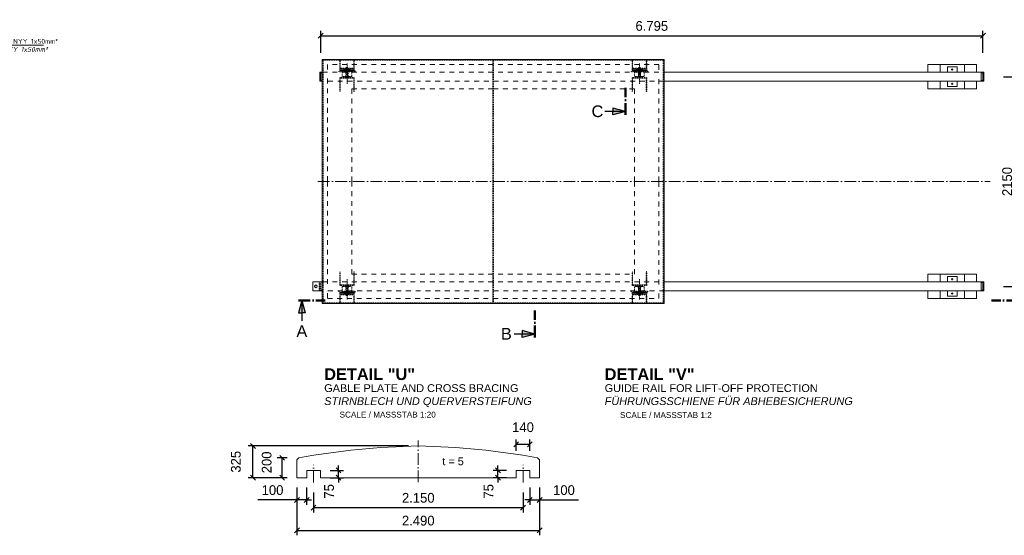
# Model space of a CAD drawing. Header units: millimetres. Extents: x -61498 to 746175, y -1322 to 24596.
# Tile 23 of 37: x 22402 to 32504, y 13876 to 19163. Entities that reach past the tile are written whole.
import ezdxf

# ---------------------------------------------------------------- set-up
doc = ezdxf.new("R2010")
doc.units = ezdxf.units.MM
doc.linetypes.add('ACAD_ISO10W100', pattern=[18, 12, -3, 0, -3])
doc.linetypes.add('JIS_02_1.0', pattern=[2, 1, -1])
for name, color, linetype, lineweight in [('Bemaßung', 7, 'Continuous', 9), ('Beschriftung', 7, 'Continuous', 9), ('P------T2', 7, 'Continuous', 18), ('P-DABDICHTUNG', 7, 'Continuous', 18)]:
    doc.layers.add(name, color=color, linetype=linetype, lineweight=lineweight)
doc.styles.add('LBB3.5M1000', font='isocp.shx', dxfattribs={"height": 3.5})
doc.dimstyles.new('DIN', dxfattribs={"dimtxt": 2.5, "dimasz": 2.5, "dimexe": 1.25, "dimexo": 0.625, "dimtad": 1, "dimtih": 1, "dimdec": 4, "dimdsep": 46, "dimlunit": 6, "dimtxsty": 'Standard', "dimcen": 2.5, "dimadec": 0, "dimazin": 0, "dimtfac": 1, "dimtdec": 4, "dimtmove": 0, "dimatfit": 3, "dimfxl": 0, "dimtvp": 1, "dimtolj": 1, "dimtzin": 0, "dimarcsym": 0})

# ---------------------------------------------------------------- blocks, each defined once
blk = doc.blocks.new('_Oblique')
at = {"color": 0, "linetype": 'ByBlock', "lineweight": -2}
blk.add_line((-0.5, -0.5), (0.5, 0.5), dxfattribs=at)
blk = doc.blocks.new('*D169')
at = {"layer": 'Bemaßung', "color": 0, "lineweight": -2, "transparency": 16777216}
for p, q in [((25490, 18824), (25490, 19049)), ((25490, 18999), (32285, 18999)), ((32285, 18824), (32285, 19049))]:
    blk.add_line(p, q, dxfattribs=at)
at = {"layer": 'DEFPOINTS', "color": 0, "transparency": 16777216}
for p in [(32285, 18999), (25490, 18624), (32285, 18624)]:
    blk.add_point(p, dxfattribs=at)
at = {"layer": 'Bemaßung', "color": 0, "lineweight": -2, "transparency": 16777216, "xscale": 50, "yscale": 50, "zscale": 50, "rotation": 180}
blk.add_blockref('_Oblique', (25490, 18999), dxfattribs=at)
at = {"layer": 'Bemaßung', "color": 0, "lineweight": -2, "transparency": 16777216, "xscale": 50, "yscale": 50, "zscale": 50}
blk.add_blockref('_Oblique', (32285, 18999), dxfattribs=at)
at = {"layer": 'Bemaßung', "color": 0, "transparency": 16777216, "insert": (28887, 19099), "char_height": 100, "attachment_point": 5}
blk.add_mtext('\\A1;6.795', dxfattribs=at)
blk = doc.blocks.new('*D171')
at = {"layer": 'Bemaßung', "color": 0, "lineweight": -2, "transparency": 16777216}
for p, q in [((32495, 18579), (32683, 18579)), ((32633, 16429), (32633, 18579)), ((32495, 16429), (32683, 16429))]:
    blk.add_line(p, q, dxfattribs=at)
at = {"layer": 'DEFPOINTS', "color": 0, "transparency": 16777216}
for p in [(32295, 18579), (32633, 18579), (32295, 16429)]:
    blk.add_point(p, dxfattribs=at)
at = {"layer": 'Bemaßung', "color": 0, "lineweight": -2, "transparency": 16777216, "xscale": 50, "yscale": 50, "zscale": 50}
for p, rotation in [((32633, 18579), 90), ((32633, 16429), 270)]:
    blk.add_blockref('_Oblique', p, dxfattribs=dict(at, rotation=rotation))
at = {"layer": 'Bemaßung', "color": 0, "transparency": 16777216, "insert": (32533, 17504), "char_height": 100, "attachment_point": 5, "rotation": 90}
blk.add_mtext('\\A1;2150', dxfattribs=at)
blk = doc.blocks.new('*D195')
at = {"layer": 'Bemaßung', "color": 0, "lineweight": -2, "transparency": 16777216}
for p, q in [((26391, 14792), (24745, 14792)), ((24795, 14467), (24795, 14792)), ((25146, 14467), (24745, 14467))]:
    blk.add_line(p, q, dxfattribs=at)
at = {"layer": 'DEFPOINTS', "color": 0, "transparency": 16777216}
for p in [(24795, 14792), (26491, 14792), (25246, 14467)]:
    blk.add_point(p, dxfattribs=at)
at = {"layer": 'Bemaßung', "color": 0, "lineweight": -2, "transparency": 16777216, "xscale": 50, "yscale": 50, "zscale": 50}
for p, rotation in [((24795, 14792), 90), ((24795, 14467), 270)]:
    blk.add_blockref('_Oblique', p, dxfattribs=dict(at, rotation=rotation))
at = {"layer": 'Bemaßung', "color": 0, "transparency": 16777216, "insert": (24620, 14630), "char_height": 100, "attachment_point": 5, "rotation": 90}
blk.add_mtext('\\A1;325', dxfattribs=at)
blk = doc.blocks.new('*D196')
at = {"layer": 'Bemaßung', "color": 0, "lineweight": -2, "transparency": 16777216}
for p, q in [((25146, 14670), (25045, 14670)), ((25095, 14467), (25095, 14670)), ((25146, 14467), (25045, 14467))]:
    blk.add_line(p, q, dxfattribs=at)
at = {"layer": 'DEFPOINTS', "color": 0, "transparency": 16777216}
for p in [(25095, 14670), (25246, 14670), (25246, 14467)]:
    blk.add_point(p, dxfattribs=at)
at = {"layer": 'Bemaßung', "color": 0, "lineweight": -2, "transparency": 16777216, "xscale": 50, "yscale": 50, "zscale": 50}
for p, rotation in [((25095, 14670), 90), ((25095, 14467), 270)]:
    blk.add_blockref('_Oblique', p, dxfattribs=dict(at, rotation=rotation))
at = {"layer": 'Bemaßung', "color": 0, "transparency": 16777216, "insert": (24936, 14624), "char_height": 100, "attachment_point": 5, "rotation": 90}
blk.add_mtext('\\A1;200', dxfattribs=at)
blk = doc.blocks.new('*D197')
at = {"layer": 'Bemaßung', "color": 0, "lineweight": -2, "transparency": 16777216}
for p, q in [((27496, 14742), (27496, 14859)), ((27636, 14742), (27636, 14859)), ((27496, 14809), (27636, 14809))]:
    blk.add_line(p, q, dxfattribs=at)
at = {"layer": 'DEFPOINTS', "color": 0, "transparency": 16777216}
for p in [(27636, 14809), (27496, 14542), (27636, 14542)]:
    blk.add_point(p, dxfattribs=at)
at = {"layer": 'Bemaßung', "color": 0, "lineweight": -2, "transparency": 16777216, "xscale": 50, "yscale": 50, "zscale": 50, "rotation": 180}
blk.add_blockref('_Oblique', (27496, 14809), dxfattribs=at)
at = {"layer": 'Bemaßung', "color": 0, "lineweight": -2, "transparency": 16777216, "xscale": 50, "yscale": 50, "zscale": 50}
blk.add_blockref('_Oblique', (27636, 14809), dxfattribs=at)
at = {"layer": 'Bemaßung', "color": 0, "transparency": 16777216, "insert": (27566, 14984), "char_height": 100, "attachment_point": 5}
blk.add_mtext('\\A1;140', dxfattribs=at)
blk = doc.blocks.new('*D198')
at = {"layer": 'Bemaßung', "color": 0, "lineweight": -2, "transparency": 16777216}
for p, q in [((25416, 14316), (25416, 14110)), ((27566, 14316), (27566, 14110)), ((25416, 14160), (27566, 14160))]:
    blk.add_line(p, q, dxfattribs=at)
at = {"layer": 'DEFPOINTS', "color": 0, "transparency": 16777216}
for p in [(25416, 14416), (27566, 14416), (27566, 14160)]:
    blk.add_point(p, dxfattribs=at)
at = {"layer": 'Bemaßung', "color": 0, "lineweight": -2, "transparency": 16777216, "xscale": 50, "yscale": 50, "zscale": 50, "rotation": 180}
blk.add_blockref('_Oblique', (25416, 14160), dxfattribs=at)
at = {"layer": 'Bemaßung', "color": 0, "lineweight": -2, "transparency": 16777216, "xscale": 50, "yscale": 50, "zscale": 50}
blk.add_blockref('_Oblique', (27566, 14160), dxfattribs=at)
at = {"layer": 'Bemaßung', "color": 0, "transparency": 16777216, "insert": (26491, 14260), "char_height": 100, "attachment_point": 5}
blk.add_mtext('\\A1;2.150', dxfattribs=at)
blk = doc.blocks.new('*D199')
at = {"layer": 'Bemaßung', "color": 0, "lineweight": -2, "transparency": 16777216}
for p, q in [((25246, 14367), (25246, 13876)), ((27736, 14367), (27736, 13876)), ((25246, 13926), (27736, 13926))]:
    blk.add_line(p, q, dxfattribs=at)
at = {"layer": 'DEFPOINTS', "color": 0, "transparency": 16777216}
for p in [(25246, 14467), (27736, 14467), (27736, 13926)]:
    blk.add_point(p, dxfattribs=at)
at = {"layer": 'Bemaßung', "color": 0, "lineweight": -2, "transparency": 16777216, "xscale": 50, "yscale": 50, "zscale": 50, "rotation": 180}
blk.add_blockref('_Oblique', (25246, 13926), dxfattribs=at)
at = {"layer": 'Bemaßung', "color": 0, "lineweight": -2, "transparency": 16777216, "xscale": 50, "yscale": 50, "zscale": 50}
blk.add_blockref('_Oblique', (27736, 13926), dxfattribs=at)
at = {"layer": 'Bemaßung', "color": 0, "transparency": 16777216, "insert": (26491, 14026), "char_height": 100, "attachment_point": 5}
blk.add_mtext('\\A1;2.490', dxfattribs=at)
blk = doc.blocks.new('*D200')
at = {"layer": 'Bemaßung', "color": 0, "lineweight": -2, "transparency": 16777216}
for p, q in [((25673, 14542), (25673, 14592)), ((25586, 14542), (25723, 14542)), ((25586, 14467), (25723, 14467)), ((25673, 14467), (25673, 14542)), ((25673, 14467), (25673, 14417))]:
    blk.add_line(p, q, dxfattribs=at)
at = {"layer": 'DEFPOINTS', "color": 0, "transparency": 16777216}
for p in [(25486, 14542), (25486, 14467), (25673, 14542)]:
    blk.add_point(p, dxfattribs=at)
at = {"layer": 'Bemaßung', "color": 0, "lineweight": -2, "transparency": 16777216, "xscale": 50, "yscale": 50, "zscale": 50}
for p, rotation in [((25673, 14542), 270), ((25673, 14467), 90)]:
    blk.add_blockref('_Oblique', p, dxfattribs=dict(at, rotation=rotation))
at = {"layer": 'Bemaßung', "color": 0, "transparency": 16777216, "insert": (25576, 14327), "char_height": 100, "attachment_point": 5, "rotation": 90}
blk.add_mtext('\\A1;75', dxfattribs=at)
blk = doc.blocks.new('*D219')
at = {"layer": 'Bemaßung', "color": 0, "lineweight": -2, "transparency": 16777216}
for p, q in [((25246, 14367), (25246, 14189)), ((25346, 14367), (25346, 14189)), ((25246, 14239), (24846, 14239)), ((25346, 14239), (25246, 14239)), ((25346, 14239), (25396, 14239))]:
    blk.add_line(p, q, dxfattribs=at)
at = {"layer": 'DEFPOINTS', "color": 0, "transparency": 16777216}
for p in [(25246, 14467), (25346, 14467), (25346, 14239)]:
    blk.add_point(p, dxfattribs=at)
at = {"layer": 'Bemaßung', "color": 0, "lineweight": -2, "transparency": 16777216, "xscale": 50, "yscale": 50, "zscale": 50}
blk.add_blockref('_Oblique', (25246, 14239), dxfattribs=at)
at = {"layer": 'Bemaßung', "color": 0, "lineweight": -2, "transparency": 16777216, "xscale": 50, "yscale": 50, "zscale": 50, "rotation": 180}
blk.add_blockref('_Oblique', (25346, 14239), dxfattribs=at)
at = {"layer": 'Bemaßung', "color": 0, "transparency": 16777216, "insert": (24996, 14339), "char_height": 100, "attachment_point": 5}
blk.add_mtext('\\A1;100', dxfattribs=at)
blk = doc.blocks.new('*D220')
at = {"layer": 'Bemaßung', "color": 0, "lineweight": -2, "transparency": 16777216}
for p, q in [((27309, 14542), (27309, 14592)), ((27396, 14542), (27259, 14542)), ((27396, 14467), (27259, 14467)), ((27309, 14467), (27309, 14542)), ((27309, 14467), (27309, 14417))]:
    blk.add_line(p, q, dxfattribs=at)
at = {"layer": 'DEFPOINTS', "color": 0, "transparency": 16777216}
for p in [(27309, 14542), (27496, 14542), (27496, 14467)]:
    blk.add_point(p, dxfattribs=at)
at = {"layer": 'Bemaßung', "color": 0, "lineweight": -2, "transparency": 16777216, "xscale": 50, "yscale": 50, "zscale": 50}
for p, rotation in [((27309, 14542), 270), ((27309, 14467), 90)]:
    blk.add_blockref('_Oblique', p, dxfattribs=dict(at, rotation=rotation))
at = {"layer": 'Bemaßung', "color": 0, "transparency": 16777216, "insert": (27213, 14327), "char_height": 100, "attachment_point": 5, "rotation": 90}
blk.add_mtext('\\A1;75', dxfattribs=at)
blk = doc.blocks.new('*D221')
at = {"layer": 'Bemaßung', "color": 0, "lineweight": -2, "transparency": 16777216}
for p, q in [((27636, 14367), (27636, 14189)), ((27736, 14367), (27736, 14189)), ((27636, 14239), (27586, 14239)), ((27636, 14239), (27736, 14239)), ((27736, 14239), (28136, 14239))]:
    blk.add_line(p, q, dxfattribs=at)
at = {"layer": 'DEFPOINTS', "color": 0, "transparency": 16777216}
for p in [(27636, 14467), (27736, 14467), (27636, 14239)]:
    blk.add_point(p, dxfattribs=at)
at = {"layer": 'Bemaßung', "color": 0, "lineweight": -2, "transparency": 16777216, "xscale": 50, "yscale": 50, "zscale": 50}
blk.add_blockref('_Oblique', (27636, 14239), dxfattribs=at)
at = {"layer": 'Bemaßung', "color": 0, "lineweight": -2, "transparency": 16777216, "xscale": 50, "yscale": 50, "zscale": 50, "rotation": 180}
blk.add_blockref('_Oblique', (27736, 14239), dxfattribs=at)
at = {"layer": 'Bemaßung', "color": 0, "transparency": 16777216, "insert": (27986, 14339), "char_height": 100, "attachment_point": 5}
blk.add_mtext('\\A1;100', dxfattribs=at)

msp = doc.modelspace()

# ---------------------------------------------------------------- hatches: boundary and pattern name
for points in [[(28615.92195, 18222.32185), (28487.87383, 18222.32185), (28487.87383, 18256.63224)], [(28615.92195, 18222.32185), (28487.87383, 18188.01146), (28487.87383, 18222.32185)], [(25295.37991, 16283.886), (25261.06952, 16155.83787), (25295.37991, 16155.83787)], [(25295.37991, 16283.886), (25295.37991, 16155.83787), (25329.6903, 16155.83787)], [(27686.11237, 15940.39802), (27558.06425, 15940.39802), (27558.06425, 15974.70841)], [(27686.11237, 15940.39802), (27558.06425, 15906.08763), (27558.06425, 15940.39802)]]:
    msp.add_hatch(color=256).paths.add_polyline_path(points)
h = msp.add_hatch(color=0)
h.dxf.hatch_style = 1
h.paths.add_polyline_path([(25439.89347, 16443.08997, 0.4142135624), (25425.89347, 16429.08997, 0.4142135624), (25439.89347, 16415.08997, -0.737901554)])

# ---------------------------------------------------------------- linework, layer by layer
at = {"linetype": 'JIS_02_1.0', "lineweight": 5, "ltscale": 2}
for p, q in [((25504.89347, 18749.08997), (29014.89347, 18749.08997)), ((25509.89347, 18749.08997), (25509.89347, 17504.08997)), ((25514.89347, 18749.08997), (25514.89347, 17504.08997)), ((25684.89347, 18667.58997), (25684.89347, 18749.08997)), ((25684.89347, 18728.71127), (25689.89347, 18728.71127)), ((25689.89347, 18667.58997), (25689.89347, 18749.08997)), ((25829.89347, 18667.58997), (25829.89347, 18749.08997)), ((25829.89347, 18728.71127), (25834.89347, 18728.71127)), ((25834.89347, 18667.58997), (25834.89347, 18749.08997)), ((27257.39347, 18749.08997), (27257.39347, 17504.08997)), ((27262.39347, 18749.08997), (27262.39347, 17504.08997)), ((28684.89347, 18667.58997), (28684.89347, 18749.08997)), ((28689.89347, 18728.71127), (28684.89347, 18728.71127)), ((28689.89347, 18667.58997), (28689.89347, 18749.08997)), ((28829.89347, 18667.58997), (28829.89347, 18749.08997)), ((28834.89347, 18728.71127), (28829.89347, 18728.71127)), ((28834.89347, 18667.58997), (28834.89347, 18749.08997)), ((29004.89347, 18749.08997), (29004.89347, 17504.08997)), ((29009.89347, 18749.08997), (29009.89347, 17504.08997)), ((25504.89347, 18619.08997), (25509.89347, 18619.08997)), ((25684.89347, 18672.58997), (25689.89347, 18672.58997)), ((25684.89347, 18667.58997), (25684.89347, 18640.58997)), ((25684.89347, 18667.58997), (25749.89347, 18667.58997)), ((25684.89347, 18662.58997), (25834.89347, 18662.58997)), ((25684.89347, 18655.58997), (25834.89347, 18655.58997)), ((25684.89347, 18640.58997), (25694.89347, 18640.58997)), ((25694.89347, 18638.58997), (25709.89347, 18635.58997)), ((25709.89347, 18635.58997), (25809.89337, 18635.58997)), ((25739.89347, 18652.58997), (25739.89347, 18642.58997)), ((25739.89347, 18652.58997), (25749.89347, 18642.58997)), ((25749.89347, 18652.58997), (25739.89347, 18642.58997)), ((25739.89347, 18642.58997), (25779.89347, 18642.58997)), ((25748.89347, 18662.58997), (25748.89347, 18655.58997)), ((25748.89347, 18642.58997), (25748.89347, 18582.58997)), ((25752.89347, 18672.08997), (25749.89347, 18669.08997)), ((25749.89347, 18669.08997), (25749.89347, 18662.58997)), ((25769.89347, 18669.08997), (25749.89347, 18669.08997)), ((25749.89347, 18662.58997), (25749.89347, 18655.58997)), ((25749.89347, 18652.58997), (25749.89347, 18655.58997)), ((25749.89347, 18652.58997), (25749.89347, 18572.58997)), ((25766.89347, 18672.08997), (25752.89347, 18672.08997)), ((25766.89347, 18672.08997), (25769.89347, 18669.08997)), ((25769.89347, 18669.08997), (25769.89347, 18662.58997)), ((25769.89347, 18667.58997), (25834.89347, 18667.58997)), ((25769.89347, 18662.58997), (25769.89347, 18655.58997)), ((25769.89347, 18652.58997), (25769.89347, 18655.58997)), ((25779.89347, 18652.58997), (25769.89347, 18642.58997)), ((25779.89347, 18642.58997), (25769.89347, 18652.58997)), ((25769.89347, 18652.58997), (25769.89347, 18572.58997)), ((25770.89347, 18662.58997), (25770.89347, 18655.58997)), ((25770.89347, 18642.58997), (25770.89347, 18582.58997)), ((25779.89347, 18642.58997), (25779.89347, 18652.58997)), ((25809.79307, 18635.56977), (25824.89347, 18638.58997)), ((25824.89347, 18640.58997), (25834.89347, 18640.58997)), ((25829.89347, 18672.58997), (25834.89347, 18672.58997)), ((25834.89347, 18667.58997), (25834.89347, 18640.58997)), ((28689.89347, 18672.58997), (28684.89347, 18672.58997)), ((28684.89347, 18667.58997), (28684.89347, 18640.58997)), ((28749.89347, 18667.58997), (28684.89347, 18667.58997)), ((28834.89347, 18662.58997), (28684.89347, 18662.58997)), ((28834.89347, 18655.58997), (28684.89347, 18655.58997)), ((28694.89347, 18640.58997), (28684.89347, 18640.58997)), ((28709.99387, 18635.56977), (28694.89347, 18638.58997)), ((28809.89347, 18635.58997), (28709.89357, 18635.58997)), ((28739.89347, 18642.58997), (28739.89347, 18652.58997)), ((28739.89347, 18652.58997), (28749.89347, 18642.58997)), ((28739.89347, 18642.58997), (28749.89347, 18652.58997)), ((28779.89347, 18642.58997), (28739.89347, 18642.58997)), ((28748.89347, 18662.58997), (28748.89347, 18655.58997)), ((28748.89347, 18642.58997), (28748.89347, 18582.58997)), ((28752.89347, 18672.08997), (28749.89347, 18669.08997)), ((28749.89347, 18669.08997), (28749.89347, 18662.58997)), ((28749.89347, 18669.08997), (28769.89347, 18669.08997)), ((28749.89347, 18662.58997), (28749.89347, 18655.58997)), ((28749.89347, 18652.58997), (28749.89347, 18655.58997)), ((28749.89347, 18652.58997), (28749.89347, 18572.58997)), ((28752.89347, 18672.08997), (28766.89347, 18672.08997)), ((28766.89347, 18672.08997), (28769.89347, 18669.08997)), ((28769.89347, 18669.08997), (28769.89347, 18662.58997)), ((28834.89347, 18667.58997), (28769.89347, 18667.58997)), ((28769.89347, 18662.58997), (28769.89347, 18655.58997)), ((28769.89347, 18652.58997), (28769.89347, 18655.58997)), ((28779.89347, 18652.58997), (28769.89347, 18642.58997)), ((28769.89347, 18652.58997), (28779.89347, 18642.58997)), ((28769.89347, 18652.58997), (28769.89347, 18572.58997)), ((28770.89347, 18662.58997), (28770.89347, 18655.58997)), ((28770.89347, 18642.58997), (28770.89347, 18582.58997)), ((28779.89347, 18652.58997), (28779.89347, 18642.58997)), ((28824.89347, 18638.58997), (28809.89347, 18635.58997)), ((28834.89347, 18640.58997), (28824.89347, 18640.58997)), ((28834.89347, 18672.58997), (28829.89347, 18672.58997)), ((28834.89347, 18667.58997), (28834.89347, 18640.58997)), ((25504.89347, 18539.08997), (25509.89347, 18539.08997)), ((25684.89347, 18569.58997), (25834.89347, 18569.58997)), ((25684.89347, 18569.58997), (25684.89347, 18562.58997)), ((25684.89347, 18562.58997), (25834.89347, 18562.58997)), ((25684.89347, 18562.58997), (25684.89347, 18427.33597)), ((25684.89347, 18535.43853), (25689.89347, 18535.43853)), ((25689.89347, 18562.58997), (25689.89347, 18427.33597)), ((25803.52807, 18579.58997), (25716.25887, 18579.58997)), ((25739.89347, 18572.58997), (25739.89347, 18582.58997)), ((25739.89347, 18582.58997), (25779.89347, 18582.58997)), ((25779.89347, 18572.58997), (25769.89347, 18582.58997)), ((25779.89347, 18582.58997), (25769.89347, 18572.58997)), ((25779.89347, 18582.58997), (25779.89347, 18572.58997)), ((25829.89347, 18562.58997), (25829.89347, 18427.33597)), ((25829.89347, 18535.43853), (25834.89347, 18535.43853)), ((25834.89347, 18569.58997), (25834.89347, 18562.58997)), ((25834.89347, 18562.58997), (25834.89347, 18427.33597)), ((28834.89347, 18569.58997), (28684.89347, 18569.58997)), ((28684.89347, 18569.58997), (28684.89347, 18562.58997)), ((28834.89347, 18562.58997), (28684.89347, 18562.58997)), ((28684.89347, 18562.58997), (28684.89347, 18427.33597)), ((28689.89347, 18535.43853), (28684.89347, 18535.43853)), ((28689.89347, 18562.58997), (28689.89347, 18427.33597)), ((28716.25887, 18579.58997), (28803.52807, 18579.58997)), ((28739.89347, 18582.58997), (28739.89347, 18572.58997)), ((28779.89347, 18582.58997), (28739.89347, 18582.58997)), ((28739.89347, 18572.58997), (28749.89347, 18582.58997)), ((28739.89347, 18582.58997), (28749.89347, 18572.58997)), ((28779.89347, 18572.58997), (28779.89347, 18582.58997)), ((28829.89347, 18562.58997), (28829.89347, 18427.33597)), ((28834.89347, 18535.43853), (28829.89347, 18535.43853)), ((28834.89347, 18569.58997), (28834.89347, 18562.58997)), ((28834.89347, 18562.58997), (28834.89347, 18427.33597)), ((25684.89347, 18427.33597), (25689.89347, 18427.33597)), ((25829.89347, 18427.33597), (25834.89347, 18427.33597)), ((28689.89347, 18427.33597), (28684.89347, 18427.33597)), ((28834.89347, 18427.33597), (28829.89347, 18427.33597)), ((25509.89347, 17504.08997), (25509.89347, 16259.08997)), ((25514.89347, 17504.08997), (25514.89347, 16259.08997)), ((27257.39347, 17504.08997), (27257.39347, 16259.08997)), ((27262.39347, 17504.08997), (27262.39347, 16259.08997)), ((29004.89347, 17504.08997), (29004.89347, 16259.08997)), ((29009.89347, 17504.08997), (29009.89347, 16259.08997)), ((25684.89347, 16580.84397), (25689.89347, 16580.84397)), ((25684.89347, 16445.58997), (25684.89347, 16580.84397)), ((25689.89347, 16445.58997), (25689.89347, 16580.84397)), ((25829.89347, 16580.84397), (25834.89347, 16580.84397)), ((25829.89347, 16445.58997), (25829.89347, 16580.84397)), ((25834.89347, 16445.58997), (25834.89347, 16580.84397)), ((28689.89347, 16580.84397), (28684.89347, 16580.84397)), ((28684.89347, 16445.58997), (28684.89347, 16580.84397)), ((28689.89347, 16445.58997), (28689.89347, 16580.84397)), ((28834.89347, 16580.84397), (28829.89347, 16580.84397)), ((28829.89347, 16445.58997), (28829.89347, 16580.84397)), ((28834.89347, 16445.58997), (28834.89347, 16580.84397)), ((25473.89347, 16474.08997), (25473.89347, 16384.08997)), ((25479.89347, 16474.08997), (25479.89347, 16384.08997)), ((25489.89347, 16474.08997), (25489.89347, 16384.08997)), ((25489.89347, 16469.08997), (25504.89347, 16469.08997)), ((25504.89347, 16469.08997), (25509.89347, 16469.08997)), ((25684.89347, 16472.7414), (25689.89347, 16472.7414)), ((25829.89347, 16472.7414), (25834.89347, 16472.7414)), ((28689.89347, 16472.7414), (28684.89347, 16472.7414)), ((28834.89347, 16472.7414), (28829.89347, 16472.7414)), ((25504.89347, 16389.08997), (25489.89347, 16389.08997)), ((25504.89347, 16389.08997), (25509.89347, 16389.08997)), ((25684.89347, 16445.58997), (25834.89347, 16445.58997)), ((25684.89347, 16438.58997), (25684.89347, 16445.58997)), ((25684.89347, 16438.58997), (25834.89347, 16438.58997)), ((25684.89347, 16340.58997), (25684.89347, 16367.58997)), ((25684.89347, 16367.58997), (25694.89347, 16367.58997)), ((25694.89347, 16369.58997), (25709.89347, 16372.58997)), ((25709.89347, 16372.58997), (25809.89337, 16372.58997)), ((25803.52807, 16428.58997), (25716.25887, 16428.58997)), ((25739.89347, 16435.58997), (25739.89347, 16425.58997)), ((25739.89347, 16425.58997), (25779.89347, 16425.58997)), ((25739.89347, 16355.58997), (25739.89347, 16365.58997)), ((25739.89347, 16365.58997), (25779.89347, 16365.58997)), ((25739.89347, 16355.58997), (25749.89347, 16365.58997)), ((25749.89347, 16355.58997), (25739.89347, 16365.58997)), ((25748.89347, 16365.58997), (25748.89347, 16425.58997)), ((25749.89347, 16355.58997), (25749.89347, 16435.58997)), ((25779.89347, 16435.58997), (25769.89347, 16425.58997)), ((25779.89347, 16425.58997), (25769.89347, 16435.58997)), ((25769.89347, 16355.58997), (25769.89347, 16435.58997)), ((25779.89347, 16355.58997), (25769.89347, 16365.58997)), ((25779.89347, 16365.58997), (25769.89347, 16355.58997)), ((25770.89347, 16365.58997), (25770.89347, 16425.58997)), ((25779.89347, 16425.58997), (25779.89347, 16435.58997)), ((25779.89347, 16365.58997), (25779.89347, 16355.58997)), ((25809.79307, 16372.61017), (25824.89347, 16369.58997)), ((25824.89347, 16367.58997), (25834.89347, 16367.58997)), ((25834.89347, 16438.58997), (25834.89347, 16445.58997)), ((25834.89347, 16340.58997), (25834.89347, 16367.58997)), ((28834.89347, 16445.58997), (28684.89347, 16445.58997)), ((28684.89347, 16438.58997), (28684.89347, 16445.58997)), ((28834.89347, 16438.58997), (28684.89347, 16438.58997)), ((28684.89347, 16340.58997), (28684.89347, 16367.58997)), ((28694.89347, 16367.58997), (28684.89347, 16367.58997)), ((28709.99387, 16372.61017), (28694.89347, 16369.58997)), ((28809.89347, 16372.58997), (28709.89357, 16372.58997)), ((28716.25887, 16428.58997), (28803.52807, 16428.58997)), ((28739.89347, 16425.58997), (28739.89347, 16435.58997)), ((28739.89347, 16435.58997), (28749.89347, 16425.58997)), ((28739.89347, 16425.58997), (28749.89347, 16435.58997)), ((28779.89347, 16425.58997), (28739.89347, 16425.58997)), ((28739.89347, 16365.58997), (28739.89347, 16355.58997)), ((28779.89347, 16365.58997), (28739.89347, 16365.58997)), ((28739.89347, 16355.58997), (28749.89347, 16365.58997)), ((28739.89347, 16365.58997), (28749.89347, 16355.58997)), ((28748.89347, 16365.58997), (28748.89347, 16425.58997)), ((28749.89347, 16355.58997), (28749.89347, 16435.58997)), ((28769.89347, 16355.58997), (28769.89347, 16435.58997)), ((28779.89347, 16355.58997), (28769.89347, 16365.58997)), ((28769.89347, 16355.58997), (28779.89347, 16365.58997)), ((28770.89347, 16365.58997), (28770.89347, 16425.58997)), ((28779.89347, 16435.58997), (28779.89347, 16425.58997)), ((28779.89347, 16355.58997), (28779.89347, 16365.58997)), ((28824.89347, 16369.58997), (28809.89347, 16372.58997)), ((28834.89347, 16367.58997), (28824.89347, 16367.58997)), ((28834.89347, 16438.58997), (28834.89347, 16445.58997)), ((28834.89347, 16340.58997), (28834.89347, 16367.58997)), ((25684.89347, 16352.58997), (25834.89347, 16352.58997)), ((25684.89347, 16345.58997), (25834.89347, 16345.58997)), ((25684.89347, 16340.58997), (25749.89347, 16340.58997)), ((25684.89347, 16340.58997), (25684.89347, 16259.08997)), ((25684.89347, 16335.58997), (25689.89347, 16335.58997)), ((25684.89347, 16279.46867), (25689.89347, 16279.46867)), ((25689.89347, 16340.58997), (25689.89347, 16259.08997)), ((25748.89347, 16345.58997), (25748.89347, 16352.58997)), ((25749.89347, 16355.58997), (25749.89347, 16352.58997)), ((25749.89347, 16345.58997), (25749.89347, 16352.58997)), ((25749.89347, 16339.08997), (25749.89347, 16345.58997)), ((25769.89347, 16339.08997), (25749.89347, 16339.08997)), ((25752.89347, 16336.08997), (25749.89347, 16339.08997)), ((25766.89347, 16336.08997), (25752.89347, 16336.08997)), ((25766.89347, 16336.08997), (25769.89347, 16339.08997)), ((25769.89347, 16355.58997), (25769.89347, 16352.58997)), ((25769.89347, 16345.58997), (25769.89347, 16352.58997)), ((25769.89347, 16339.08997), (25769.89347, 16345.58997)), ((25769.89347, 16340.58997), (25834.89347, 16340.58997)), ((25770.89347, 16345.58997), (25770.89347, 16352.58997)), ((25829.89347, 16340.58997), (25829.89347, 16259.08997)), ((25829.89347, 16335.58997), (25834.89347, 16335.58997)), ((25829.89347, 16279.46867), (25834.89347, 16279.46867)), ((25834.89347, 16340.58997), (25834.89347, 16259.08997)), ((28834.89347, 16352.58997), (28684.89347, 16352.58997)), ((28834.89347, 16345.58997), (28684.89347, 16345.58997)), ((28749.89347, 16340.58997), (28684.89347, 16340.58997)), ((28684.89347, 16340.58997), (28684.89347, 16259.08997)), ((28689.89347, 16335.58997), (28684.89347, 16335.58997)), ((28689.89347, 16279.46867), (28684.89347, 16279.46867)), ((28689.89347, 16340.58997), (28689.89347, 16259.08997)), ((28748.89347, 16345.58997), (28748.89347, 16352.58997)), ((28749.89347, 16355.58997), (28749.89347, 16352.58997)), ((28749.89347, 16345.58997), (28749.89347, 16352.58997)), ((28749.89347, 16339.08997), (28749.89347, 16345.58997)), ((28749.89347, 16339.08997), (28769.89347, 16339.08997)), ((28752.89347, 16336.08997), (28749.89347, 16339.08997)), ((28752.89347, 16336.08997), (28766.89347, 16336.08997)), ((28766.89347, 16336.08997), (28769.89347, 16339.08997)), ((28769.89347, 16355.58997), (28769.89347, 16352.58997)), ((28769.89347, 16345.58997), (28769.89347, 16352.58997)), ((28769.89347, 16339.08997), (28769.89347, 16345.58997)), ((28834.89347, 16340.58997), (28769.89347, 16340.58997)), ((28770.89347, 16345.58997), (28770.89347, 16352.58997)), ((28829.89347, 16340.58997), (28829.89347, 16259.08997)), ((28834.89347, 16335.58997), (28829.89347, 16335.58997)), ((28834.89347, 16279.46867), (28829.89347, 16279.46867)), ((28834.89347, 16340.58997), (28834.89347, 16259.08997)), ((25504.89347, 16259.08997), (29014.89347, 16259.08997))]:
    msp.add_line(p, q, dxfattribs=at)
at = {"linetype": 'ACAD_ISO10W100', "lineweight": 5}
for p, q in [((25759.89347, 18504.68594), (25759.89347, 18713.65895)), ((28759.89347, 18504.68594), (28759.89347, 18713.65895)), ((25759.89347, 16503.49399), (25759.89347, 16294.52098)), ((28759.89347, 16503.49399), (28759.89347, 16294.52098))]:
    msp.add_line(p, q, dxfattribs=at)
at = {"lineweight": 9}
for p, q in [((25479.89347, 18534.08997), (25479.89347, 18624.08997)), ((25479.89347, 18624.08997), (25509.89347, 18624.08997)), ((25489.89347, 18534.08997), (25489.89347, 18624.08997)), ((25504.89347, 18619.08997), (25489.89347, 18619.08997)), ((29014.89347, 18624.08997), (32294.89347, 18624.08997)), ((31979.89347, 18651.58997), (31959.89347, 18651.58997)), ((31969.89347, 18661.58997), (31969.89347, 18641.58997)), ((32284.89347, 18619.08997), (32264.89347, 18619.08997)), ((32264.89347, 18539.08997), (32264.89347, 18619.08997)), ((32284.89347, 18624.08997), (32284.89347, 18534.08997)), ((32294.89347, 18624.08997), (32294.89347, 18534.08997)), ((25509.89347, 18534.08997), (25479.89347, 18534.08997)), ((25489.89347, 18539.08997), (25504.89347, 18539.08997)), ((32294.89347, 18534.08997), (29014.89347, 18534.08997)), ((31979.89347, 18506.58997), (31959.89347, 18506.58997)), ((31969.89347, 18516.58997), (31969.89347, 18496.58997)), ((32264.89347, 18539.08997), (32284.89347, 18539.08997)), ((25409.89347, 16474.08997), (25409.89347, 16384.08997)), ((25479.89347, 16474.08997), (25409.89347, 16474.08997)), ((25509.89347, 16474.08997), (25479.89347, 16474.08997)), ((25503.89347, 16474.08997), (25503.89347, 16384.08997)), ((32294.89347, 16474.08997), (29014.89347, 16474.08997)), ((31979.89347, 16501.58997), (31959.89347, 16501.58997)), ((31969.89347, 16491.58997), (31969.89347, 16511.58997)), ((32264.89347, 16469.08997), (32264.89347, 16389.08997)), ((32264.89347, 16469.08997), (32284.89347, 16469.08997)), ((32284.89347, 16384.08997), (32284.89347, 16474.08997)), ((32294.89347, 16384.08997), (32294.89347, 16474.08997)), ((25479.89347, 16384.08997), (25409.89347, 16384.08997)), ((25479.89347, 16384.08997), (25509.89347, 16384.08997)), ((29014.89347, 16384.08997), (32294.89347, 16384.08997)), ((31969.89347, 16346.58997), (31969.89347, 16366.58997)), ((32284.89347, 16389.08997), (32264.89347, 16389.08997)), ((31979.89347, 16356.58997), (31959.89347, 16356.58997)), ((25266.63535, 14669.82832), (25246.31505, 14649.50801)), ((25246.31505, 14649.50801), (25246.31505, 14467.1327)), ((27715.99474, 14669.82832), (27736.31505, 14649.50801)), ((27736.31505, 14649.50801), (27736.31505, 14467.1327)), ((25246.31505, 14467.1327), (25346.31505, 14467.1327)), ((25346.31505, 14467.1327), (25346.31505, 14542.1327)), ((25346.31505, 14542.1327), (25486.31505, 14542.1327)), ((25486.31505, 14542.1327), (25486.31505, 14467.1327)), ((25486.31505, 14467.1327), (26491.31505, 14467.1327)), ((27496.31505, 14467.1327), (26491.31505, 14467.1327)), ((27636.31505, 14542.1327), (27496.31505, 14542.1327)), ((27496.31505, 14542.1327), (27496.31505, 14467.1327)), ((27636.31505, 14467.1327), (27636.31505, 14542.1327)), ((27736.31505, 14467.1327), (27636.31505, 14467.1327))]:
    msp.add_line(p, q, dxfattribs=at)
at = {"linetype": 'JIS_02_1.0', "lineweight": 9, "ltscale": 50}
for p, q in [((25509.89347, 18624.08997), (29014.89347, 18624.08997)), ((29014.89347, 18534.08997), (25509.89347, 18534.08997)), ((25509.89347, 16474.08997), (29014.89347, 16474.08997)), ((29014.89347, 16384.08997), (25509.89347, 16384.08997))]:
    msp.add_line(p, q, dxfattribs=at)
at = {"linetype": 'ACAD_ISO10W100', "lineweight": 50, "ltscale": 10}
for p, q in [((28615.92195, 18188.01146), (28615.92195, 18464.30404)), ((25261.06952, 16283.886), (25537.3621, 16283.886)), ((32647.10042, 16283.886), (32370.80784, 16283.886)), ((27686.11237, 15906.08763), (27686.11237, 16182.38021))]:
    msp.add_line(p, q, dxfattribs=at)
for p, q in [((28615.92195, 18222.32185), (28405.94345, 18222.32185)), ((28615.92195, 18222.32185), (28487.87383, 18256.63224)), ((28487.87383, 18256.63224), (28487.87383, 18222.32185)), ((28615.92195, 18222.32185), (28487.87383, 18188.01146)), ((28487.87383, 18188.01146), (28487.87383, 18222.32185)), ((25295.37991, 16283.886), (25261.06952, 16155.83787)), ((25295.37991, 16283.886), (25295.37991, 16073.9075)), ((25295.37991, 16283.886), (25329.6903, 16155.83787)), ((25261.06952, 16155.83787), (25295.37991, 16155.83787)), ((25329.6903, 16155.83787), (25295.37991, 16155.83787)), ((27686.11237, 15940.39802), (27558.06425, 15974.70841)), ((27558.06425, 15974.70841), (27558.06425, 15940.39802)), ((27686.11237, 15940.39802), (27476.13387, 15940.39802)), ((27686.11237, 15940.39802), (27558.06425, 15906.08763)), ((27558.06425, 15906.08763), (27558.06425, 15940.39802))]:
    msp.add_line(p, q)
at = {"linetype": 'ACAD_ISO10W100', "lineweight": 5, "ltscale": 10}
for p, q in [((25459.89347, 17504.08997), (32358.11847, 17504.08997)), ((26491.31505, 14419.60012), (26491.31505, 14847.16413)), ((25416.31505, 14416.0922), (25416.31505, 14597.16413)), ((27566.31505, 14416.0922), (27566.31505, 14597.16413))]:
    msp.add_line(p, q, dxfattribs=at)
at = {"lineweight": 9}
for points in [[(25504.89347, 17504.08997), (25504.89347, 18754.08997), (29014.89347, 18754.08997), (29014.89347, 17504.08997)], [(31719.89347, 18624.08997), (31719.89347, 18704.08997), (32219.89347, 18704.08997), (32219.89347, 18624.08997)], [(32094.89347, 18624.08997), (32094.89347, 18704.08997), (31844.89347, 18704.08997), (31844.89347, 18624.08997)], [(31919.89347, 18624.08997), (31919.89347, 18679.08997), (32019.89347, 18679.08997), (32019.89347, 18624.08997)], [(32219.89347, 18534.08997), (32219.89347, 18454.08997), (31719.89347, 18454.08997), (31719.89347, 18534.08997)], [(31844.89347, 18534.08997), (31844.89347, 18454.08997), (32094.89347, 18454.08997), (32094.89347, 18534.08997)], [(32019.89347, 18534.08997), (32019.89347, 18479.08997), (31919.89347, 18479.08997), (31919.89347, 18534.08997)], [(29014.89347, 17504.08997), (29014.89347, 16254.08997), (25504.89347, 16254.08997), (25504.89347, 17504.08997)], [(32219.89347, 16474.08997), (32219.89347, 16554.08997), (31719.89347, 16554.08997), (31719.89347, 16474.08997)], [(31844.89347, 16474.08997), (31844.89347, 16554.08997), (32094.89347, 16554.08997), (32094.89347, 16474.08997)], [(32019.89347, 16474.08997), (32019.89347, 16529.08997), (31919.89347, 16529.08997), (31919.89347, 16474.08997)], [(31719.89347, 16384.08997), (31719.89347, 16304.08997), (32219.89347, 16304.08997), (32219.89347, 16384.08997)], [(32094.89347, 16384.08997), (32094.89347, 16304.08997), (31844.89347, 16304.08997), (31844.89347, 16384.08997)], [(31919.89347, 16384.08997), (31919.89347, 16329.08997), (32019.89347, 16329.08997), (32019.89347, 16384.08997)]]:
    msp.add_lwpolyline(points, dxfattribs=at)
at = {"linetype": 'JIS_02_1.0', "lineweight": 9, "ltscale": 50}
for points in [[(27259.89347, 18704.08997), (25559.89347, 18704.08997), (25559.89347, 18649.08997)], [(28959.89347, 18649.08997), (28959.89347, 18704.08997), (27259.89347, 18704.08997)], [(25559.89347, 18559.08997), (25559.89347, 17504.08997)], [(28959.89347, 17504.08997), (28959.89347, 18559.08997)], [(27259.89347, 18454.08997), (25809.89347, 18454.08997), (25809.89347, 17504.08997)], [(28709.89347, 17504.08997), (28709.89347, 18454.08997), (27259.89347, 18454.08997)], [(25559.89347, 17504.08997), (25559.89347, 16449.08997)], [(25809.89347, 17504.08997), (25809.89347, 16554.08997), (28709.89347, 16554.08997), (28709.89347, 17504.08997)], [(28959.89347, 16449.08997), (28959.89347, 17504.08997)], [(25559.89347, 16359.08997), (25559.89347, 16304.08997), (28959.89347, 16304.08997), (28959.89347, 16359.08997)]]:
    msp.add_lwpolyline(points, dxfattribs=at)
at = {"linetype": 'JIS_02_1.0', "lineweight": 5, "ltscale": 2}
for points in [[(25844.89347, 18628.58997), (25674.89347, 18628.58997), (25674.89347, 18635.58997), (25689.89347, 18643.58997), (25829.89347, 18643.58997), (25844.89347, 18635.58997)], [(25694.89347, 18645.58997), (25694.89347, 18638.58997), (25824.89347, 18638.58997), (25824.89347, 18645.58997)], [(25793.89347, 18652.58997), (25793.89347, 18645.58997), (25725.89347, 18645.58997), (25725.89347, 18652.58997)], [(28844.89347, 18628.58997), (28674.89347, 18628.58997), (28674.89347, 18635.58997), (28689.89347, 18643.58997), (28829.89347, 18643.58997), (28844.89347, 18635.58997)], [(28824.89347, 18645.58997), (28824.89347, 18638.58997), (28694.89347, 18638.58997), (28694.89347, 18645.58997)], [(28725.89347, 18652.58997), (28725.89347, 18645.58997), (28793.89347, 18645.58997), (28793.89347, 18652.58997)], [(25793.89347, 18579.58997), (25793.89347, 18572.58997), (25725.89347, 18572.58997), (25725.89347, 18579.58997)], [(28725.89347, 18579.58997), (28725.89347, 18572.58997), (28793.89347, 18572.58997), (28793.89347, 18579.58997)], [(25844.89347, 16379.58997), (25674.89347, 16379.58997), (25674.89347, 16372.58997), (25689.89347, 16364.58997), (25829.89347, 16364.58997), (25844.89347, 16372.58997)], [(25694.89347, 16362.58997), (25694.89347, 16369.58997), (25824.89347, 16369.58997), (25824.89347, 16362.58997)], [(25793.89347, 16428.58997), (25793.89347, 16435.58997), (25725.89347, 16435.58997), (25725.89347, 16428.58997)], [(28844.89347, 16379.58997), (28674.89347, 16379.58997), (28674.89347, 16372.58997), (28689.89347, 16364.58997), (28829.89347, 16364.58997), (28844.89347, 16372.58997)], [(28824.89347, 16362.58997), (28824.89347, 16369.58997), (28694.89347, 16369.58997), (28694.89347, 16362.58997)], [(28725.89347, 16428.58997), (28725.89347, 16435.58997), (28793.89347, 16435.58997), (28793.89347, 16428.58997)], [(25793.89347, 16355.58997), (25793.89347, 16362.58997), (25725.89347, 16362.58997), (25725.89347, 16355.58997)], [(28725.89347, 16355.58997), (28725.89347, 16362.58997), (28793.89347, 16362.58997), (28793.89347, 16355.58997)]]:
    msp.add_lwpolyline(points, close=True, dxfattribs=at)
at = {"lineweight": 9}
msp.add_circle((25439.89347, 16429.08997), 14, dxfattribs=at)
at = {"linetype": 'JIS_02_1.0', "lineweight": 5, "ltscale": 2}
for centre, radius, start, end in [((25906.89347, 18607.58997), 197, 172.490397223, 186.865797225), ((25709.60166, 18633.60856), 2, 352.182150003, 78.690730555), ((25810.18528, 18633.60856), 2, 101.309269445, 187.817849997), ((25612.89347, 18607.58997), 197, 353.134202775, 7.509602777), ((28906.89347, 18607.58997), 197, 172.490397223, 186.865797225), ((28709.60166, 18633.60856), 2, 352.182150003, 78.690730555), ((28810.18528, 18633.60856), 2, 101.309269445, 187.817849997), ((28612.89347, 18607.58997), 197, 353.134202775, 7.509602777), ((25716.25889, 18584.57175), 4.98178, 186.130747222, 269.999783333), ((25803.52805, 18584.57175), 4.98178, 270.000213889, 353.869249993), ((28716.25889, 18584.57175), 4.98178, 186.130750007, 269.999786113), ((28803.52805, 18584.57175), 4.98178, 270.000216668, 353.869252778), ((25906.89347, 16400.58997), 197, 173.134202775, 187.509602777), ((25709.60166, 16374.57137), 2, 281.309269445, 7.817849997), ((25716.25889, 16423.60818), 4.98178, 90.000216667, 173.869252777), ((25803.52805, 16423.60818), 4.98178, 6.130750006, 89.999786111), ((25810.18528, 16374.57137), 2, 172.182150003, 258.690730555), ((25612.89347, 16400.58997), 197, 352.490397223, 6.865797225), ((28906.89347, 16400.58997), 197, 173.134202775, 187.509602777), ((28709.60166, 16374.57137), 2, 281.309269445, 7.817849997), ((28716.25889, 16423.60818), 4.98178, 90.000213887, 173.869249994), ((28803.52805, 16423.60818), 4.98178, 6.130747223, 89.999783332), ((28810.18528, 16374.57137), 2, 172.182150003, 258.690730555), ((28612.89347, 16400.58997), 197, 352.490397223, 6.865797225)]:
    msp.add_arc(centre, radius, start, end, dxfattribs=at)
at = {"lineweight": 9}
for centre, radius, start, end in [((25444.21452, 16429.08997), 14.65167, 107.152652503, 252.847347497), ((26605.93223, 7451.68668), 7341.3408, 90.894570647, 100.51146015), ((26376.69786, 7451.68668), 7341.3408, 79.48853985, 89.105429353)]:
    msp.add_arc(centre, radius, start, end, dxfattribs=at)
at = {"layer": 'P-DABDICHTUNG', "color": 7, "ltscale": 200}
msp.add_line((21626.93596, 18903.45527), (22644.93794, 18903.45527), dxfattribs=at)

# ---------------------------------------------------------------- texts
at = {"layer": 'Beschriftung', "style": 'LBB3.5M1000'}
for s, insert, char_height, width, attachment_point in [('{\\fArial|b0|i0|c0|p34;C}', (28268.84849, 18284.76486), 120, 114.5947257, 1), ('{\\fArial|b0|i0|c0|p34;A}', (25240.77446, 16029.36788), 120, 114.5947257, 1), ('{\\fArial|b0|i0|c0|p34;B}', (27339.03891, 16002.84104), 120, 114.5947257, 1), ('{\\fArial|b1|i0|c0|p34;DETAIL "U"}', (25526.06494, 15588.54475), 120, 941.543488, 1), ('{\\fArial|b1|i0|c0|p34;DETAIL "V"}', (28403.53028, 15588.54475), 120, 941.543488, 1), ('{\\fArial|b0|i0|c0|p34;GABLE PLATE AND CROSS BRACING\\P\\fArial|b0|i1|c0|p34;STIRNBLECH UND QUERVERSTEIFUNG}', (25526.06494, 15425.33798), 80, 2331.493808, 1), ('{\\fArial|b0|i0|c0|p34;GUIDE RAIL FOR LIFT-OFF PROTECTION\\P\\fArial|b0|i1|c0|p34;FÜHRUNGSSCHIENE FÜR ABHEBESICHERUNG}', (28403.53028, 15425.33798), 80, 2585.1019895, 1), ('{\\fArial|b0|i0|c0|p34;SCALE / MASSSTAB 1:20}', (25683.80306, 15144.09887), 60, 1052.9707664, 1), ('{\\fArial|b0|i0|c0|p34;SCALE / MASSSTAB 1:2}', (28561.26841, 15139.55204), 60, 1052.9707664, 1), ('{\\fArial|b0|i0|c0|p34;t = 5}', (26847.88393, 14634.55398), 80, 250.1883611, 5)]:
    msp.add_mtext(s, dxfattribs=dict(at, insert=insert, char_height=char_height, width=width, attachment_point=attachment_point))
at = {"layer": 'P------T2', "color": 7, "insert": (21649.85535, 18966.90158), "char_height": 50, "width": 1060.1917828, "attachment_point": 1}
msp.add_mtext('{\\fISOCPEUR|b0|i0|c0|p34;GROUNDING CABLE NYY 1x50mm²\\P\\fISOCPEUR|b0|i1|c0|p34;ERDUNGSKABEL NYY 1x50mm²}', dxfattribs=at)

# ---------------------------------------------------------------- dimensions: what is measured, and where the dimension line sits
at = {"layer": 'Bemaßung'}
for base, p1, p2, override, picture, middle in [((32284.89347, 18999.21354), (25489.89347, 18624.08997), (32284.89347, 18624.08997), {"dimscale": 100, "dimtxt": 1, "dimasz": 0.5, "dimexe": 0.5, "dimexo": 2, "dimgap": 0.5, "dimtih": 0, "dimdec": 2, "dimblk1": 'Oblique', "dimblk2": 'Oblique', "dimsah": 1, "dimtmove": 2}, '*D169', (28887.39347, 19099.21354)), ((27636.31505, 14808.76438), (27496.31505, 14542.1327), (27636.31505, 14542.1327), {"dimscale": 100, "dimtxt": 1, "dimasz": 0.5, "dimexe": 0.5, "dimexo": 2, "dimgap": 0.5, "dimtih": 0, "dimdec": 2, "dimblk1": 'Oblique', "dimblk2": 'Oblique', "dimsah": 1, "dimtmove": 2}, '*D197', (27566.31505, 14983.76438)), ((27736.31505, 13926.1562), (25246.31505, 14467.1327), (27736.31505, 14467.1327), {"dimscale": 100, "dimtxt": 1, "dimasz": 0.5, "dimexe": 0.5, "dimexo": 1, "dimgap": 0.5, "dimtih": 0, "dimdec": 2, "dimblk1": 'Oblique', "dimblk2": 'Oblique', "dimsah": 1, "dimtmove": 2}, '*D199', (26491.31505, 14026.1562)), ((27566.31505, 14160.06395), (25416.31505, 14416.0922), (27566.31505, 14416.0922), {"dimscale": 100, "dimtxt": 1, "dimasz": 0.5, "dimexe": 0.5, "dimexo": 1, "dimgap": 0.5, "dimtih": 0, "dimdec": 2, "dimblk1": 'Oblique', "dimblk2": 'Oblique', "dimsah": 1, "dimtmove": 2}, '*D198', (26491.31505, 14260.06395))]:
    dim = msp.add_linear_dim(base=base, p1=p1, p2=p2, dimstyle='DIN', override=override, dxfattribs=at)
    dim.commit()
    dim.dimension.update_dxf_attribs({"geometry": picture, "text_midpoint": middle})
dim = msp.add_linear_dim(base=(32633.08738, 18579.08997), p1=(32294.89347, 16429.08997), p2=(32294.89347, 18579.08997), angle=90, text='2150', dimstyle='DIN', override={"dimscale": 100, "dimtxt": 1, "dimasz": 0.5, "dimexe": 0.5, "dimexo": 2, "dimgap": 0.5, "dimtih": 0, "dimdec": 2, "dimblk1": 'Oblique', "dimblk2": 'Oblique', "dimsah": 1, "dimtmove": 2}, dxfattribs=at)
dim.commit()
dim.dimension.update_dxf_attribs({"geometry": '*D171', "text_midpoint": (32533.08738, 17504.08997)})
dim = msp.add_linear_dim(base=(24794.89963, 14792.1327), p1=(25246.31505, 14467.1327), p2=(26491.31505, 14792.1327), angle=90, dimstyle='DIN', override={"dimscale": 100, "dimtxt": 1, "dimasz": 0.5, "dimexe": 0.5, "dimexo": 1, "dimgap": 0.5, "dimtih": 0, "dimdec": 2, "dimblk1": 'Oblique', "dimblk2": 'Oblique', "dimsah": 1, "dimtmove": 2}, dxfattribs=at)
dim.commit()
dim.dimension.update_dxf_attribs({"geometry": '*D195', "text_midpoint": (24619.89963, 14629.6327)})
dim = msp.add_linear_dim(base=(25094.70815, 14669.82832), p1=(25246.31505, 14467.1327), p2=(25246.31505, 14669.82832), angle=90, text='200', dimstyle='DIN', override={"dimscale": 100, "dimtxt": 1, "dimasz": 0.5, "dimexe": 0.5, "dimexo": 1, "dimgap": 0.5, "dimtih": 0, "dimdec": 2, "dimblk1": 'Oblique', "dimblk2": 'Oblique', "dimsah": 1, "dimtmove": 2}, dxfattribs=at)
dim.commit()
dim.dimension.update_dxf_attribs({"geometry": '*D196', "text_midpoint": (24936.37167, 14623.58713), "dimtype": 160})
for base, p1, p2, angle, override, picture, middle in [((25673.40009, 14542.1327), (25486.31505, 14467.1327), (25486.31505, 14542.1327), 90, {"dimscale": 100, "dimtxt": 1, "dimasz": 0.5, "dimexe": 0.5, "dimexo": 1, "dimgap": 0.5, "dimtih": 0, "dimdec": 2, "dimblk1": 'Oblique', "dimblk2": 'Oblique', "dimsah": 1, "dimtmove": 2}, '*D200', (25576.09813, 14327.14576)), ((27309.23, 14542.1327), (27496.31505, 14467.1327), (27496.31505, 14542.1327), 90, {"dimscale": 100, "dimtxt": 1, "dimasz": 0.5, "dimexe": 0.5, "dimexo": 1, "dimgap": 0.5, "dimtih": 0, "dimdec": 2, "dimblk1": 'Oblique', "dimblk2": 'Oblique', "dimsah": 1, "dimtmove": 2}, '*D220', (27212.68617, 14327.14576)), ((27636.31505, 14238.59832), (27736.31505, 14467.1327), (27636.31505, 14467.1327), 180, {"dimscale": 100, "dimtxt": 1, "dimasz": 0.5, "dimexe": 0.5, "dimexo": 1, "dimgap": 0.5, "dimtih": 0, "dimdec": 2, "dimblk1": 'Oblique', "dimblk2": 'Oblique', "dimsah": 1}, '*D221', (27986.31505, 14238.59832))]:
    dim = msp.add_linear_dim(base=base, p1=p1, p2=p2, angle=angle, dimstyle='DIN', override=override, dxfattribs=at)
    dim.commit()
    dim.dimension.update_dxf_attribs({"geometry": picture, "text_midpoint": middle, "dimtype": 160})
dim = msp.add_linear_dim(base=(25346.31505, 14238.59832), p1=(25246.31505, 14467.1327), p2=(25346.31505, 14467.1327), dimstyle='DIN', override={"dimscale": 100, "dimtxt": 1, "dimasz": 0.5, "dimexe": 0.5, "dimexo": 1, "dimgap": 0.5, "dimtih": 0, "dimdec": 2, "dimblk1": 'Oblique', "dimblk2": 'Oblique', "dimsah": 1}, dxfattribs=at)
dim.commit()
dim.dimension.update_dxf_attribs({"geometry": '*D219', "text_midpoint": (24996.31505, 14238.59832), "dimtype": 160})

doc.saveas('drawing.dxf')
